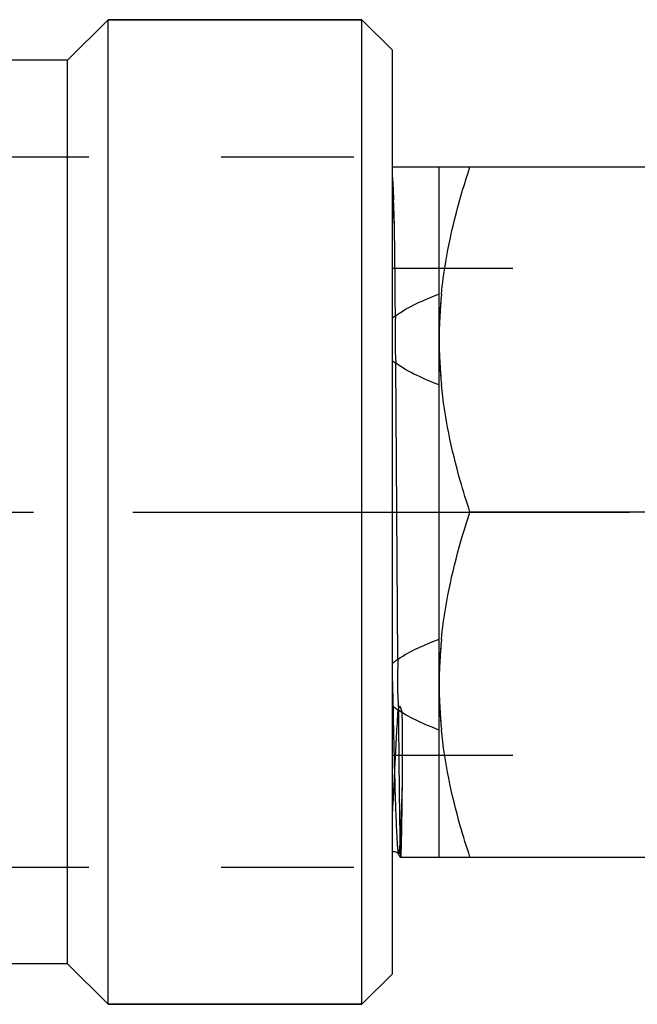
# Model space of a CAD drawing. Header units: millimetres. Extents: x 427 to 573, y 476 to 524.
# Tile 2 of 12: x 500 to 530, y 476 to 524. Entities that reach past the tile are written whole.
import ezdxf

# ---------------------------------------------------------------- set-up
doc = ezdxf.new("R2010")
doc.units = ezdxf.units.MM
doc.header["$LTSCALE"] = 65.185185
doc.linetypes.add('CENTER', pattern=[0.6, 0.375, -0.075, 0.075, -0.075])
doc.linetypes.add('HIDDEN', pattern=[0.2, 0.1, -0.1])
for name, color, linetype in [('ACHSEN_S', 7, 'CONTINUOUS'), ('FASEN', 7, 'CONTINUOUS'), ('KOERPER', 7, 'CONTINUOUS'), ('KONST.EL_MIT_GEO', 7, 'CONTINUOUS')]:
    doc.layers.add(name, color=color, linetype=linetype)

msp = doc.modelspace()

# ---------------------------------------------------------------- linework, layer by layer
at = {"layer": 'ACHSEN_S', "color": 2, "linetype": 'CENTER'}
msp.add_line((427.35, 500), (572.65, 500), dxfattribs=at)
at = {"layer": 'FASEN', "color": 7, "linetype": 'Continuous'}
for p, q in [((504.35, 524.25), (516.85, 524.25)), ((516.85, 475.75), (516.85, 524.25)), ((518.35, 522.75), (516.85, 524.25)), ((518.35, 477.25), (518.35, 522.75)), ((518.35, 477.25), (516.85, 475.75)), ((504.35, 475.75), (516.85, 475.75))]:
    msp.add_line(p, q, dxfattribs=at)
at = {"layer": 'KOERPER', "color": 7, "linetype": 'Continuous'}
for p, q in [((504.35, 524.25), (502.35, 522.25)), ((504.35, 475.75), (504.35, 524.25)), ((516.85, 524.25), (504.35, 524.25)), ((502.35, 522.25), (448.35, 522.25)), ((502.35, 477.75), (502.35, 522.25)), ((502.35, 477.75), (448.35, 477.75)), ((504.35, 475.75), (502.35, 477.75)), ((516.85, 475.75), (504.35, 475.75))]:
    msp.add_line(p, q, dxfattribs=at)
at = {"layer": 'KONST.EL_MIT_GEO', "color": 8, "linetype": 'HIDDEN'}
for p, q in [((483.85, 517.5), (518.35, 517.5)), ((518.35, 482.5), (518.35, 517.5)), ((518.35, 515.269), (518.406, 515.366)), ((518.406, 515.366), (518.373, 515.409)), ((550.351, 512), (518.35, 512)), ((550.351, 488), (518.35, 488)), ((483.85, 482.5), (518.35, 482.5))]:
    msp.add_line(p, q, dxfattribs=at)
at = {"layer": 'KONST.EL_MIT_GEO', "color": 7, "linetype": 'Continuous'}
for p, q in [((518.35, 517), (534.653, 517)), ((520.65, 483), (520.65, 517)), ((518.623, 492.749), (518.516, 507.326)), ((531.132, 500), (522.168, 500)), ((518.43, 488.001), (518.432, 487.933)), ((518.647, 483.147), (518.723, 483)), ((518.723, 483), (534.979, 483))]:
    msp.add_line(p, q, dxfattribs=at)
msp.add_lwpolyline([(518.35, 483.256), (518.365, 483.261), (518.413, 483.271), (518.461, 483.27), (518.508, 483.26), (518.552, 483.241), (518.586, 483.218), (518.611, 483.196), (518.628, 483.176), (518.64, 483.159), (518.647, 483.147)], dxfattribs=at)
at = {"layer": 'KONST.EL_MIT_GEO', "color": 8, "linetype": 'HIDDEN'}
for centre, radius, start, end in [((456.431, 512.984), 61.989, 2.24234, 2.72459), ((402.308, 510.615), 116.195, 1.68925, 2.34336), ((393.17, 489.653), 125.268, 357.86184, 358.13671), ((414.288, 490.687), 104.208, 356.9649, 357.19121)]:
    msp.add_arc(centre, radius, start, end, dxfattribs=at)
at = {"layer": 'KONST.EL_MIT_GEO', "color": 7, "linetype": 'Continuous'}
for centre, radius, start, end in [((463.492, 511.666), 55.008, 3.6919, 3.9018), ((453.053, 510.992), 65.468, 3.50644, 3.69245), ((426.37, 509.378), 92.2, 2.89833, 3.49328), ((-513.998, 501.412), 1032.528, 0.45769, 0.700746), ((543.104, 508.49), 22.454, 174.2898, 179.9755), ((543.092, 508.695), 24.614, 177.7527, 183.1889), ((543.105, 508.51), 22.455, 180.0246, 185.7186), ((543.104, 491.49), 22.454, 174.2898, 179.9755), ((543.233, 491.695), 24.632, 177.5473, 183.394), ((1395.496, 509.075), 877.319, 181.138396, 181.376454), ((543.105, 491.51), 22.455, 180.0246, 185.7186)]:
    msp.add_arc(centre, radius, start, end, dxfattribs=at)
for points, knots in [([(520.761, 510.725), (520.814, 511.257), (521.101, 513.385), (521.659, 515.471), (522.168, 517)], [0, 0, 0, 0, 0.249101, 1, 1, 1, 1]), ([(518.497, 509.66), (518.819, 509.896), (519.529, 510.285), (520.271, 510.596), (520.65, 510.74)], [0, 0, 0, 0, 0.495881, 1, 1, 1, 1]), ([(520.65, 506.26), (520.275, 506.403), (519.54, 506.71), (518.836, 507.094), (518.516, 507.326)], [0, 0, 0, 0, 0.504025, 1, 1, 1, 1]), ([(522.168, 500), (521.998, 500.511), (521.361, 502.559), (520.921, 504.674), (520.762, 506.272)], [0, 0, 0, 0, 0.25137, 1, 1, 1, 1]), ([(520.761, 493.725), (520.814, 494.257), (521.101, 496.385), (521.659, 498.471), (522.168, 500)], [0, 0, 0, 0, 0.249101, 1, 1, 1, 1]), ([(518.623, 492.749), (518.932, 492.96), (519.6, 493.316), (520.296, 493.605), (520.65, 493.74)], [0, 0, 0, 0, 0.496467, 1, 1, 1, 1]), ([(520.65, 489.26), (520.3, 489.394), (519.612, 489.679), (518.951, 490.03), (518.644, 490.237)], [0, 0, 0, 0, 0.503449, 1, 1, 1, 1]), ([(518.644, 490.237), (518.652, 489.305), (518.667, 487.639), (518.689, 485.692), (518.708, 484.457), (518.721, 483.8), (518.734, 483.335), (518.742, 483.089), (518.749, 483)], [0, 0, 0, 0, 0.386205, 0.690415, 0.807115, 0.898271, 0.962821, 1, 1, 1, 1]), ([(522.168, 483), (521.998, 483.511), (521.361, 485.559), (520.921, 487.674), (520.762, 489.272)], [0, 0, 0, 0, 0.25137, 1, 1, 1, 1]), ([(518.432, 487.933), (518.447, 487.307), (518.471, 486.422), (518.507, 485.315), (518.532, 484.652), (518.557, 484.107), (518.58, 483.685), (518.605, 483.39), (518.622, 483.234), (518.636, 483.179)], [0, 0, 0, 0, 0.394389, 0.5582, 0.698031, 0.812851, 0.901812, 0.964304, 1, 1, 1, 1]), ([(518.636, 483.179), (518.637, 483.176), (518.64, 483.165), (518.643, 483.154), (518.647, 483.147)], [0, 0, 0, 0, 0.311158, 1, 1, 1, 1])]:
    msp.add_open_spline(points, degree=3, knots=knots, dxfattribs=at)
at = {"layer": 'KONST.EL_MIT_GEO', "color": 8, "linetype": 'HIDDEN'}
for points, knots in [([(518.35, 516.474), (518.355, 516.401), (518.378, 516.032), (518.394, 515.662), (518.406, 515.366)], [0, 0, 0, 0, 0.198958, 1, 1, 1, 1]), ([(518.831, 490.117), (518.827, 490.138), (518.818, 490.18), (518.803, 490.242), (518.785, 490.304), (518.766, 490.356), (518.745, 490.394), (518.719, 490.424), (518.682, 490.405), (518.659, 490.367), (518.637, 490.317), (518.623, 490.276), (518.616, 490.255)], [0, 0, 0, 0, 0.122759, 0.245716, 0.369025, 0.493124, 0.556105, 0.621671, 0.68762, 0.751441, 0.876253, 1, 1, 1, 1]), ([(518.616, 490.255), (518.558, 489.395), (518.48, 487.836), (518.405, 486.278), (518.371, 485.58)], [0, 0, 0, 0, 0.552586, 1, 1, 1, 1]), ([(518.84, 486.477), (518.843, 486.747), (518.853, 487.96), (518.851, 489.173), (518.831, 490.117)], [0, 0, 0, 0, 0.222426, 1, 1, 1, 1]), ([(518.647, 483.147), (518.649, 483.142), (518.659, 483.134), (518.667, 483.148), (518.675, 483.171), (518.686, 483.222), (518.697, 483.303), (518.709, 483.415), (518.721, 483.555), (518.732, 483.724), (518.744, 483.922), (518.756, 484.148), (518.773, 484.505), (518.804, 485.285), (518.826, 485.979), (518.84, 486.477)], [0, 0, 0, 0, 0.00432, 0.007127, 0.011854, 0.027662, 0.052157, 0.085361, 0.127245, 0.177749, 0.236772, 0.304207, 0.37994, 0.555747, 1, 1, 1, 1]), ([(518.771, 483), (518.782, 483.129), (518.792, 483.498), (518.809, 484.213), (518.825, 485.243), (518.835, 486.032), (518.84, 486.477)], [0, 0, 0, 0, 0.111589, 0.31849, 0.61661, 1, 1, 1, 1])]:
    msp.add_open_spline(points, degree=3, knots=knots, dxfattribs=at)
for points in [[(520.763, 510.724), (520.689, 509.985), (520.65, 509.242), (520.65, 508.5)], [(518.497, 509.66), (518.447, 509.624), (518.398, 509.586), (518.35, 509.547)], [(520.65, 508.5), (520.65, 507.757), (520.689, 507.013), (520.763, 506.272)], [(518.35, 507.453), (518.404, 507.409), (518.46, 507.367), (518.516, 507.326)], [(520.763, 493.724), (520.689, 492.985), (520.65, 492.242), (520.65, 491.5)], [(518.623, 492.749), (518.529, 492.686), (518.438, 492.618), (518.35, 492.547)], [(520.65, 491.5), (520.65, 490.757), (520.689, 490.013), (520.763, 489.272)], [(518.35, 490.453), (518.436, 490.383), (518.525, 490.318), (518.616, 490.255)]]:
    msp.add_open_spline(points, degree=3, dxfattribs=at)

doc.saveas('drawing.dxf')
